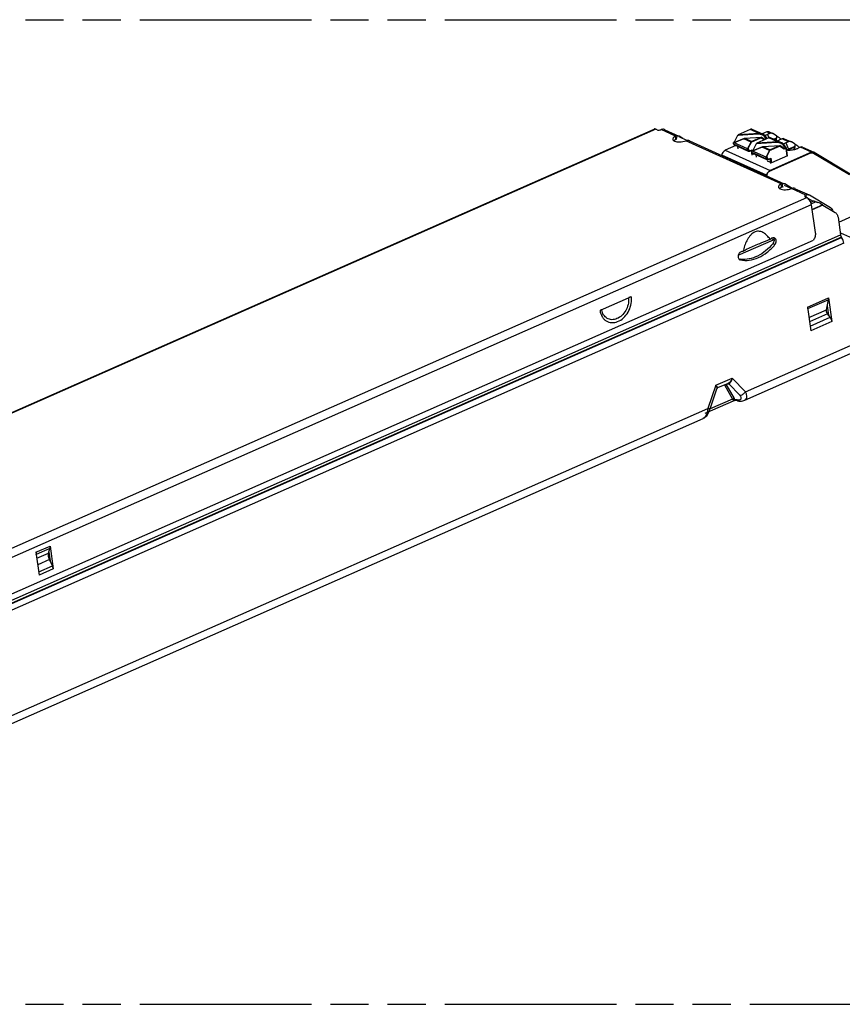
# Model space of a CAD drawing. Header units: millimetres. Extents: x 0 to 210, y 0 to 297.
# Tile 12 of 15: x 90 to 132, y 208 to 258. Entities that reach past the tile are written whole.
import ezdxf

# ---------------------------------------------------------------- set-up
doc = ezdxf.new("R2010")
doc.units = ezdxf.units.MM
doc.header["$LTSCALE"] = 19.36
doc.linetypes.add('PHANTOM', pattern=[0.8, 0.45, -0.05, 0.1, -0.05, 0.1, -0.05])
doc.layers.get('0').update_dxf_attribs({"linetype": 'CONTINUOUS'})
doc.layers.add('DEFAULT_3', color=7, linetype='PHANTOM')

msp = doc.modelspace()

# ---------------------------------------------------------------- linework, layer by layer
at = {"color": 6, "linetype": 'Continuous'}
for p, q in [((64.14864, 226.29682), (122.70363, 252.12631)), ((122.87033, 252.0844), (122.78988, 252.12077)), ((123.05777, 252.09522), (123.06135, 252.0968)), ((123.24984, 252.09187), (123.23197, 252.10113)), ((123.23199, 252.10117), (123.24984, 252.09187)), ((123.81144, 251.60675), (123.78807, 251.76828)), ((123.96363, 251.74178), (124.3952, 251.54669)), ((124.16708, 251.64981), (123.97392, 251.76454)), ((124.49243, 251.53137), (124.51028, 251.52207)), ((127.26301, 251.62655), (126.77148, 251.43121)), ((126.95067, 251.80187), (126.79787, 251.49821)), ((128.00837, 251.86293), (126.95067, 251.80187)), ((126.95067, 251.80187), (126.99134, 251.81981)), ((127.26301, 251.62655), (127.29771, 251.62856)), ((127.63656, 251.45769), (127.26301, 251.62655)), ((127.63656, 251.45769), (128.13327, 251.6768)), ((128.28958, 251.5756), (128.13327, 251.6768)), ((128.38278, 251.67012), (128.40814, 251.6279)), ((128.8097, 251.59798), (128.88516, 251.63127)), ((128.87534, 251.5683), (128.87892, 251.59146)), ((128.87892, 251.59146), (128.88516, 251.63127)), ((126.77422, 251.4663), (126.73355, 251.44836)), ((127.45763, 251.12102), (126.73355, 251.44836)), ((126.74523, 251.36759), (126.73355, 251.44836)), ((126.78621, 251.43206), (126.77148, 251.43121)), ((127.50356, 250.98971), (126.77948, 251.31705)), ((126.97026, 251.1232), (126.95361, 251.23833)), ((127.45763, 251.12102), (127.63656, 251.45769)), ((127.46932, 251.04026), (127.45763, 251.12102)), ((127.6593, 251.03815), (127.55232, 250.99096)), ((127.69434, 250.79587), (127.6593, 251.03815)), ((127.71285, 251.04198), (127.67218, 251.02404)), ((128.39626, 250.6967), (127.67218, 251.02404)), ((127.68386, 250.94328), (127.67218, 251.02404)), ((128.20164, 251.20224), (127.7101, 251.00689)), ((127.72483, 251.00774), (127.7101, 251.00689)), ((127.88929, 251.37755), (127.7365, 251.07389)), ((128.94699, 251.43861), (127.88929, 251.37755)), ((127.88929, 251.37755), (127.92997, 251.39549)), ((128.20164, 251.20224), (128.23634, 251.20424)), ((128.57518, 251.03337), (128.20164, 251.20224)), ((128.39626, 250.6967), (128.57518, 251.03337)), ((128.57518, 251.03337), (129.0719, 251.25248)), ((129.30867, 251.09918), (129.0719, 251.25248)), ((129.39476, 251.13716), (129.30867, 251.09918)), ((129.3214, 251.2458), (129.37648, 251.15412)), ((129.38365, 251.14218), (129.39476, 251.13716)), ((129.39476, 251.13716), (129.44875, 250.7639)), ((129.50558, 251.06658), (129.82378, 251.20695)), ((129.80556, 251.0888), (129.80297, 251.08393)), ((129.81755, 251.16714), (129.82378, 251.20695)), ((126.13924, 250.80693), (126.13634, 250.78822)), ((128.44219, 250.5654), (127.71811, 250.89273)), ((127.90889, 250.69889), (127.89223, 250.81401)), ((128.40794, 250.61594), (128.39626, 250.6967)), ((128.59793, 250.61384), (128.49094, 250.56664)), ((128.56709, 249.9832), (130.6731, 250.91219)), ((128.63297, 250.37155), (128.59793, 250.61384)), ((130.79497, 250.91528), (130.80773, 250.90867)), ((130.80773, 250.90867), (132.63673, 249.82232)), ((128.41586, 249.75773), (128.41876, 249.77644)), ((129.17501, 249.18207), (129.15165, 249.3436)), ((129.3095, 249.27793), (129.68487, 249.10825)), ((129.71676, 249.1146), (129.3375, 249.33986)), ((129.85601, 249.10669), (129.87386, 249.09739)), ((130.37934, 248.68985), (130.45979, 248.65348)), ((130.40587, 248.77341), (130.40945, 248.77499)), ((130.76079, 248.46453), (130.53614, 248.59796)), ((130.58007, 248.77932), (130.59794, 248.77006)), ((131.6728, 248.13164), (130.59794, 248.77006)), ((130.6884, 248.28595), (130.89282, 246.87264)), ((72.52719, 220.78303), (130.7969, 246.48667)), ((128.01678, 246.29208), (128.02196, 246.28146)), ((127.06243, 245.49381), (127.08799, 245.48517)), ((121.54953, 243.61031), (119.96113, 242.90964)), ((91.32173, 230.6377), (91.49006, 229.47381)), ((91.96358, 230.59163), (92.03023, 230.82235)), ((91.97909, 230.6453), (92.04459, 230.19242)), ((92.03494, 230.95231), (92.20328, 229.78842)), ((92.15769, 229.94112), (92.01031, 230.26859))]:
    msp.add_line(p, q, dxfattribs=at)
at = {"color": 9, "linetype": 'Continuous'}
for p, q in [((122.78988, 252.12077), (64.23489, 226.29128)), ((123.78807, 251.76828), (123.06135, 252.0968)), ((123.24984, 252.09187), (123.95561, 251.77282)), ((128.04111, 251.89885), (127.58711, 252.10409)), ((123.84829, 251.61681), (123.87758, 251.79016)), ((129.15165, 249.3436), (124.31915, 251.52819)), ((124.51028, 251.52207), (129.31919, 249.34814)), ((128.58723, 251.90586), (128.42632, 251.9786)), ((128.46495, 251.85192), (128.53475, 251.68351)), ((128.97973, 251.47454), (128.52573, 251.67977)), ((129.52585, 251.48154), (129.20404, 251.62702)), ((126.32031, 251.04961), (128.59983, 250.01912)), ((126.74523, 251.36759), (127.46932, 251.04026)), ((127.5123, 251.00905), (126.82823, 251.31829)), ((129.40357, 251.4276), (129.53832, 251.1025)), ((129.50558, 251.06658), (129.50617, 251.0625)), ((129.53832, 251.1025), (129.54442, 251.06033)), ((130.70584, 250.94811), (130.14266, 251.2027)), ((128.41876, 249.77644), (126.13924, 250.80693)), ((127.68386, 250.94328), (128.40794, 250.61594)), ((128.45093, 250.58473), (127.76686, 250.89398)), ((130.79465, 250.91458), (130.80773, 250.90867)), ((129.21186, 249.19213), (129.24115, 249.36548)), ((129.25315, 249.18116), (129.24531, 249.1847)), ((130.40945, 248.77499), (129.68273, 249.10351)), ((129.87386, 249.09739), (130.57963, 248.77834)), ((71.9048, 222.82399), (130.45979, 248.65348)), ((130.40587, 248.77341), (130.42066, 248.67117)), ((130.6884, 248.28595), (72.13341, 222.45646)), ((130.72266, 248.04908), (131.2567, 248.28465)), ((131.27805, 248.25955), (130.72735, 248.01663)), ((71.05189, 219.7985), (132.17446, 246.76058)), ((132.2224, 246.63217), (71.09983, 219.67008)), ((71.10611, 219.65998), (132.22868, 246.62207)), ((128.77851, 246.50832), (128.65074, 246.56608)), ((132.33654, 246.33313), (71.21398, 219.37104)), ((128.84059, 246.25767), (128.73331, 246.30617)), ((127.34778, 238.77945), (143.15635, 245.75285)), ((130.49189, 243.08742), (131.56171, 243.55934)), ((131.56109, 243.46195), (130.5051, 242.99613)), ((130.568, 242.56119), (131.45855, 242.95403)), ((131.51974, 242.74048), (130.60071, 242.33509)), ((130.63125, 242.12388), (131.64453, 242.57085)), ((131.73693, 242.34793), (130.6671, 241.87601)), ((125.84024, 239.1132), (125.44379, 237.93958)), ((125.84024, 239.1132), (126.67974, 239.48352)), ((126.27808, 239.12973), (126.69087, 238.41535)), ((126.35857, 239.16523), (126.7747, 238.44506)), ((126.50032, 239.19354), (127.05856, 238.60518)), ((127.34778, 238.77945), (126.67974, 239.48352)), ((125.89886, 238.94415), (125.89739, 238.9387)), ((126.69087, 238.41535), (125.55059, 237.91235)), ((126.91719, 238.37179), (126.79708, 238.38356)), ((79.56234, 217.70058), (125.44379, 237.93958)), ((91.32173, 230.6377), (92.03494, 230.95231)), ((92.03023, 230.82235), (91.33911, 230.51748)), ((91.36648, 230.32824), (91.96358, 230.59163)), ((92.01031, 230.26859), (91.41321, 230.0052)), ((91.98106, 230.34551), (92.02534, 230.3255)), ((92.02632, 230.31872), (91.98346, 230.33809)), ((91.46657, 229.63626), (92.15769, 229.94112)), ((92.20328, 229.78842), (91.49006, 229.47381))]:
    msp.add_line(p, q, dxfattribs=at)
at = {"color": 7, "linetype": 'Continuous'}
for p, q in [((127.58711, 252.10409), (126.98341, 251.83779)), ((128.23165, 251.85929), (127.68462, 252.10659)), ((126.76629, 251.48428), (126.81672, 251.50652)), ((126.80422, 251.46713), (127.29575, 251.66248)), ((126.96952, 251.81018), (126.98341, 251.83779)), ((128.04111, 251.89885), (126.98341, 251.83779)), ((127.29575, 251.66248), (128.16601, 251.71272)), ((127.29575, 251.66248), (127.6693, 251.49361)), ((128.16601, 251.71272), (127.6693, 251.49361)), ((128.52573, 251.67977), (127.92204, 251.41347)), ((128.16601, 251.71272), (128.34205, 251.59874)), ((128.42632, 251.9786), (128.19422, 251.87621)), ((128.45108, 251.64684), (128.41552, 251.70604)), ((128.58723, 251.90586), (128.46495, 251.85192)), ((128.5482, 251.98172), (128.72492, 251.90183)), ((129.17027, 251.43498), (128.62324, 251.68227)), ((128.92673, 251.78985), (128.7415, 251.89346)), ((128.9179, 251.66719), (128.78565, 251.60885)), ((128.90565, 251.58842), (128.90084, 251.55677)), ((128.92219, 251.72854), (128.9179, 251.66719)), ((129.20404, 251.62702), (129.08176, 251.57308)), ((129.31011, 251.63729), (129.66355, 251.47751)), ((126.85214, 251.2842), (126.32031, 251.04961)), ((126.76629, 251.48428), (126.83119, 251.45494)), ((126.76629, 251.48428), (126.76921, 251.46409)), ((127.49037, 251.15694), (127.6693, 251.49361)), ((127.49037, 251.15694), (127.50206, 251.07618)), ((127.58506, 251.02688), (127.69204, 251.07408)), ((127.69204, 251.07408), (127.69765, 251.03527)), ((127.70492, 251.05996), (127.75535, 251.0822)), ((127.70492, 251.05996), (127.76981, 251.03062)), ((127.70492, 251.05996), (127.70784, 251.03977)), ((127.74284, 251.04281), (128.23438, 251.23816)), ((127.90814, 251.38586), (127.92204, 251.41347)), ((128.97973, 251.47454), (127.92204, 251.41347)), ((128.23438, 251.23816), (129.10464, 251.2884)), ((128.23438, 251.23816), (128.60792, 251.06929)), ((128.429, 250.73263), (128.60792, 251.06929)), ((129.10464, 251.2884), (128.60792, 251.06929)), ((129.10464, 251.2884), (129.34141, 251.1351)), ((129.34141, 251.1351), (129.4275, 251.17308)), ((129.41639, 251.1781), (129.35414, 251.28172)), ((129.3639, 251.17507), (129.41639, 251.1781)), ((129.52585, 251.48154), (129.40357, 251.4276)), ((129.4275, 251.17308), (129.41639, 251.1781)), ((129.48591, 250.76928), (129.4275, 251.17308)), ((129.85652, 251.24287), (129.53832, 251.1025)), ((129.86536, 251.36554), (129.68012, 251.46914)), ((129.8383, 251.12472), (129.8162, 251.08314)), ((129.84428, 251.1641), (129.8383, 251.12472)), ((129.86082, 251.30423), (129.85652, 251.24287)), ((130.14266, 251.2027), (130.02038, 251.14876)), ((130.24874, 251.21297), (130.81402, 250.95742)), ((127.71827, 250.89275), (127.72708, 250.83179)), ((127.79076, 250.85988), (127.72708, 250.83179)), ((128.429, 250.73263), (128.44068, 250.65186)), ((128.66571, 250.40747), (128.46085, 250.50008)), ((128.52368, 250.60256), (128.63067, 250.64976)), ((130.70584, 250.94811), (128.59983, 250.01912)), ((128.63067, 250.64976), (128.66571, 250.40747)), ((129.48591, 250.76928), (128.66571, 250.40747)), ((130.82771, 250.9512), (130.84047, 250.94459)), ((130.84047, 250.94459), (132.66947, 249.85824)), ((128.44126, 249.74625), (128.4515, 249.81236)), ((130.65191, 248.41651), (130.77882, 248.47249)), ((130.68019, 248.32839), (130.90986, 248.4297)), ((130.90986, 248.4297), (130.77882, 248.47249)), ((130.89412, 248.44779), (131.02515, 248.405)), ((131.13476, 248.35576), (131.2567, 248.28465)), ((131.27805, 248.25955), (131.89997, 247.89015)), ((132.04572, 247.65069), (132.17446, 246.76058)), ((132.08196, 247.4001), (133.1098, 247.85349)), ((126.98239, 245.71603), (128.77851, 246.50832)), ((132.16162, 246.84938), (132.17789, 246.85655)), ((132.17789, 246.85655), (132.78787, 246.5808)), ((132.20601, 246.66211), (132.17789, 246.85655)), ((132.2224, 246.63217), (132.22868, 246.62207)), ((127.39954, 246.0198), (128.0172, 246.29226)), ((127.30781, 238.35814), (143.01785, 245.28807)), ((131.56171, 243.55934), (131.73693, 242.34793)), ((130.49189, 243.08742), (130.6671, 241.87601)), ((131.45855, 242.95403), (131.56109, 243.46195)), ((131.49665, 243.14273), (131.56341, 242.68111)), ((131.64453, 242.57085), (131.51974, 242.74048)), ((126.46605, 239.21264), (125.9328, 238.97742)), ((125.5545, 237.92363), (125.89738, 238.93866)), ((125.30135, 237.6979), (126.73551, 238.33054)), ((126.98799, 238.31742), (126.78044, 238.33774)), ((125.55451, 237.92367), (125.5545, 237.92363)), ((79.52238, 217.27926), (125.20671, 237.43131))]:
    msp.add_line(p, q, dxfattribs=at)
for points in [[(125.89739, 238.9387), (125.89784, 238.93999), (125.90374, 238.95205), (125.91275, 238.96347), (125.92372, 238.97247), (125.93271, 238.97738)], [(126.73552, 238.33054), (126.74896, 238.33523), (126.76509, 238.33792), (126.78044, 238.33774)], [(126.98791, 238.31744), (127.00593, 238.31584), (127.07732, 238.31313), (127.14386, 238.31657), (127.20618, 238.32603), (127.26463, 238.34156), (127.30643, 238.35754)], [(125.20658, 237.43125), (125.22113, 237.43803), (125.2654, 237.46351), (125.30612, 237.49422), (125.34241, 237.52849), (125.37722, 237.56854), (125.41346, 237.61886), (125.44909, 237.67805), (125.48363, 237.74579), (125.51606, 237.81992), (125.54501, 237.8962), (125.55451, 237.92366)]]:
    msp.add_lwpolyline(points, dxfattribs=at)
at = {"color": 6, "linetype": 'Continuous'}
for centre, radius, start, end in [((123.87887, 251.59593), 0.19423, 90.382843, 99.344107), ((123.88154, 251.609), 0.18091, 59.292681, 65.669176), ((124.4179, 251.36653), 0.18091, 59.292681, 65.669176), ((126.8009, 251.36435), 0.05193, 239.289956, 245.634711), ((126.798, 251.38681), 0.07489, 290.802707, 293.81041), ((129.72283, 250.57401), 0.53835, 113.800217, 114.705905), ((145.13209, 248.78242), 15.49909, 171.296539, 171.442199), ((146.45602, 248.58011), 16.83839, 171.162141, 171.297739), ((126.41768, 250.76367), 0.28179, 165.62413, 171.168714), ((126.39152, 250.79499), 0.24266, 127.075683, 132.231967), ((127.52481, 251.03665), 0.05152, 239.285398, 251.108676), ((127.73953, 250.94003), 0.05193, 239.289956, 245.634711), ((127.73662, 250.9625), 0.07489, 290.802707, 293.81041), ((128.46344, 250.61233), 0.05152, 239.285398, 251.108676), ((129.21356, 249.11449), 0.07753, 59.292681, 65.669176), ((129.24512, 249.18432), 0.18091, 59.292681, 65.669176), ((129.78147, 248.94185), 0.18091, 59.292681, 65.669176), ((132.91636, 250.11516), 2.81691, 215.392828, 216.940175), ((127.14298, 245.46159), 1.80771, 35.944058, 38.344825), ((128.82265, 246.34797), 0.27795, 134.271096, 141.049873), ((127.24973, 246.79742), 1.29197, 259.639704, 261.835172), ((127.25232, 246.8154), 1.31014, 261.83455, 263.680979), ((92.51551, 230.52396), 0.56314, 188.255152, 191.211158)]:
    msp.add_arc(centre, radius, start, end, dxfattribs=at)
at = {"color": 7, "linetype": 'Continuous'}
for centre, radius, start, end in [((128.60209, 251.44839), 0.42195, 125.908223, 127.109308), ((128.50027, 251.8114), 0.18282, 105.946815, 113.859604), ((128.49457, 251.86282), 0.13043, 65.719937, 75.250725), ((146.30028, 248.92472), 17.59739, 171.034195, 171.293748), ((144.38011, 250.61481), 15.49799, 175.651698, 175.87898), ((128.66597, 252.5577), 1.06938, 285.986559, 286.743506), ((128.69329, 252.47103), 0.97851, 286.67365, 290.845269), ((128.73858, 252.35237), 0.85151, 290.838675, 293.76739), ((132.40315, 257.13502), 6.39686, 239.083891, 239.647462), ((127.55755, 251.07257), 0.05152, 245.643313, 251.108676), ((129.54072, 251.02407), 0.42195, 125.908223, 127.109308), ((147.23891, 248.5004), 17.59739, 171.034195, 171.293748), ((145.31874, 250.19049), 15.49799, 175.651698, 175.87898), ((129.63192, 252.04671), 0.97851, 286.67365, 290.845269), ((129.6772, 251.92805), 0.85151, 290.838675, 293.76739), ((133.34178, 256.7107), 6.39686, 239.083891, 239.647462), ((126.45811, 250.79951), 0.28897, 142.67875, 149.733011), ((128.49618, 250.64825), 0.05152, 245.643313, 251.108676), ((130.77441, 250.83316), 0.12954, 65.700089, 69.282909), ((130.71808, 247.90741), 0.56834, 71.956006, 83.864214), ((130.84911, 247.86462), 0.56834, 59.741387, 83.864214), ((130.37491, 247.51296), 1.17177, 39.579293, 41.190492), ((132.52702, 246.8203), 0.35806, 204.236002, 207.963209), ((132.51278, 246.8126), 0.34188, 207.941123, 211.855118)]:
    msp.add_arc(centre, radius, start, end, dxfattribs=at)
at = {"color": 9, "linetype": 'Continuous'}
for centre, radius, start, end in [((120.53475, 243.44894), 0.87963, 4.645258, 6.480232), ((120.54623, 243.46548), 1.01371, 4.634277, 8.214103)]:
    msp.add_arc(centre, radius, start, end, dxfattribs=at)
at = {"color": 6, "linetype": 'Continuous'}
for centre in [(128.13286, 251.65569), (129.07149, 251.23137)]:
    msp.add_ellipse(centre, major_axis=(0.26788, -0.13038), ratio=0.60375298, start_param=7.03117112, end_param=8.60196744, dxfattribs=at)
at = {"color": 7, "linetype": 'Continuous'}
for centre, major_axis, ratio, start_param, end_param in [((128.1656, 251.69161), (0.26788, -0.13038), 0.60375298, 7.03117112, 8.60196744), ((128.68347, 251.67365), (-0.08838, 0.23542), 0.77449856, 5.5414247, 6.32682286), ((129.16619, 251.45543), (0.16088, 0.17059), 0.50235026, 6.45442503, 7.15540793), ((129.6221, 251.24933), (-0.08838, 0.23542), 0.77449856, 5.5414247, 6.32682286), ((129.10423, 251.26729), (0.26788, -0.13038), 0.60375298, 7.03117112, 8.60196744), ((130.10482, 251.03111), (0.16088, 0.17059), 0.50235026, 6.45442503, 7.15540793)]:
    msp.add_ellipse(centre, major_axis=major_axis, ratio=ratio, start_param=start_param, end_param=end_param, dxfattribs=at)
at = {"color": 6, "linetype": 'Continuous'}
for points, knots in [([(122.78988, 252.12077), (122.77544, 252.12729), (122.74661, 252.1362), (122.7161, 252.13181), (122.70363, 252.12631)], [0, 0, 0, 0, 0.53752375, 1, 1, 1, 1]), ([(122.87033, 252.0844), (122.88257, 252.07887), (122.91221, 252.07215), (122.97601, 252.07095), (123.02673, 252.08153), (123.05777, 252.09522)], [0, 0, 0, 0, 0.21049851, 0.46817177, 1, 1, 1, 1]), ([(123.23199, 252.10116), (123.20646, 252.11269), (123.14697, 252.12389), (123.08897, 252.10898), (123.06135, 252.0968)], [0, 0, 0, 0, 0.48132085, 1, 1, 1, 1]), ([(123.78807, 251.76828), (123.76742, 251.75697), (123.7345, 251.73625), (123.69575, 251.70148), (123.66538, 251.66264), (123.65514, 251.62674), (123.65816, 251.60583)], [0, 0, 0, 0, 0.32307012, 0.53121975, 0.71014038, 1, 1, 1, 1]), ([(123.65816, 251.60583), (123.66032, 251.59087), (123.67538, 251.55919), (123.70215, 251.53805), (123.71761, 251.52844)], [0, 0, 0, 0, 0.45374967, 1, 1, 1, 1]), ([(123.71308, 251.53132), (123.71539, 251.53405), (123.72549, 251.54537), (123.7367, 251.55567), (123.74565, 251.56304)], [0, 0, 0, 0, 0.23597303, 1, 1, 1, 1]), ([(123.74691, 251.51295), (123.78362, 251.49635), (123.87169, 251.4748), (124.06573, 251.46599), (124.2205, 251.49314), (124.31915, 251.52819)], [0, 0, 0, 0, 0.20768673, 0.46035937, 1, 1, 1, 1]), ([(123.87758, 251.79016), (123.88442, 251.7902), (123.91125, 251.78902), (123.93785, 251.78208), (123.95608, 251.77384)], [0, 0, 0, 0, 0.254988, 1, 1, 1, 1]), ([(124.41393, 251.54769), (124.40623, 251.54764), (124.37389, 251.5457), (124.34211, 251.53721), (124.31915, 251.52819)], [0, 0, 0, 0, 0.23789107, 1, 1, 1, 1]), ([(124.49243, 251.53137), (124.47421, 251.53961), (124.44761, 251.54655), (124.42078, 251.54773), (124.41393, 251.54769)], [0, 0, 0, 0, 0.745012, 1, 1, 1, 1]), ([(126.74523, 251.36759), (126.74598, 251.36246), (126.7502, 251.34394), (126.76249, 251.32677), (126.77439, 251.31971)], [0, 0, 0, 0, 0.27279465, 1, 1, 1, 1]), ([(126.77948, 251.31705), (126.78968, 251.31243), (126.80616, 251.31105), (126.8208, 251.31536), (126.8246, 251.3168)], [0, 0, 0, 0, 0.73362792, 1, 1, 1, 1]), ([(127.49846, 250.99238), (127.49539, 250.9942), (127.48331, 251.00314), (127.47541, 251.01697), (127.47208, 251.02782)], [0, 0, 0, 0, 0.23976048, 1, 1, 1, 1]), ([(127.54083, 250.98699), (127.53804, 250.98629), (127.52724, 250.98426), (127.51581, 250.98528), (127.50813, 250.98791)], [0, 0, 0, 0, 0.2611215, 1, 1, 1, 1]), ([(127.68386, 250.94328), (127.6846, 250.93814), (127.68883, 250.91963), (127.70111, 250.90245), (127.71301, 250.89539)], [0, 0, 0, 0, 0.27279465, 1, 1, 1, 1]), ([(127.71811, 250.89273), (127.7283, 250.88811), (127.74479, 250.88673), (127.75942, 250.89104), (127.76322, 250.89248)], [0, 0, 0, 0, 0.73362792, 1, 1, 1, 1]), ([(128.43709, 250.56806), (128.43401, 250.56989), (128.42194, 250.57882), (128.41403, 250.59265), (128.41071, 250.60351)], [0, 0, 0, 0, 0.23976048, 1, 1, 1, 1]), ([(128.47945, 250.56267), (128.47667, 250.56197), (128.46587, 250.55994), (128.45444, 250.56096), (128.44676, 250.56359)], [0, 0, 0, 0, 0.2611215, 1, 1, 1, 1]), ([(130.6731, 250.91219), (130.67884, 250.91472), (130.70134, 250.92337), (130.72574, 250.92739), (130.74355, 250.92692)], [0, 0, 0, 0, 0.26053135, 1, 1, 1, 1]), ([(128.41876, 249.77644), (128.42566, 249.821), (128.45982, 249.90488), (128.52843, 249.96614), (128.56709, 249.9832)], [0, 0, 0, 0, 0.51619517, 1, 1, 1, 1]), ([(129.15165, 249.3436), (129.131, 249.33229), (129.09808, 249.31157), (129.05932, 249.2768), (129.02896, 249.23796), (129.01871, 249.20206), (129.02174, 249.18116)], [0, 0, 0, 0, 0.32307012, 0.53121975, 0.71014038, 1, 1, 1, 1]), ([(129.02174, 249.18116), (129.0239, 249.16619), (129.03896, 249.13451), (129.06572, 249.11337), (129.08119, 249.10376)], [0, 0, 0, 0, 0.45374967, 1, 1, 1, 1]), ([(129.07666, 249.10664), (129.07897, 249.10937), (129.08907, 249.12069), (129.10028, 249.13099), (129.10922, 249.13836)], [0, 0, 0, 0, 0.23597303, 1, 1, 1, 1]), ([(129.11049, 249.08827), (129.1472, 249.07167), (129.23526, 249.05012), (129.42931, 249.04131), (129.58408, 249.06846), (129.68273, 249.10351)], [0, 0, 0, 0, 0.20768673, 0.46035937, 1, 1, 1, 1]), ([(129.24115, 249.36548), (129.23356, 249.36543), (129.20271, 249.36342), (129.1725, 249.35393), (129.15165, 249.3436)], [0, 0, 0, 0, 0.24600796, 1, 1, 1, 1]), ([(129.24115, 249.36548), (129.248, 249.36552), (129.27483, 249.36434), (129.30143, 249.3574), (129.31965, 249.34916)], [0, 0, 0, 0, 0.254988, 1, 1, 1, 1]), ([(129.77751, 249.12301), (129.76981, 249.12296), (129.73747, 249.12102), (129.70569, 249.11253), (129.68273, 249.10351)], [0, 0, 0, 0, 0.23789107, 1, 1, 1, 1]), ([(129.85601, 249.10669), (129.83779, 249.11493), (129.81118, 249.12188), (129.78435, 249.12305), (129.77751, 249.12301)], [0, 0, 0, 0, 0.745012, 1, 1, 1, 1]), ([(130.40587, 248.77341), (130.39768, 248.7698), (130.37533, 248.75867), (130.35022, 248.73493), (130.35271, 248.71771)], [0, 0, 0, 0, 0.33959182, 1, 1, 1, 1]), ([(130.35271, 248.71771), (130.35311, 248.71494), (130.35745, 248.70215), (130.36987, 248.69413), (130.37934, 248.68985)], [0, 0, 0, 0, 0.21230195, 1, 1, 1, 1]), ([(130.40945, 248.77499), (130.43707, 248.78717), (130.49507, 248.80208), (130.55456, 248.79088), (130.58009, 248.77935)], [0, 0, 0, 0, 0.51867915, 1, 1, 1, 1]), ([(130.6884, 248.28595), (130.67696, 248.36509), (130.63292, 248.47893), (130.54306, 248.59742), (130.48785, 248.64079), (130.45979, 248.65348)], [0, 0, 0, 0, 0.53882822, 0.79248293, 1, 1, 1, 1]), ([(131.6728, 248.13164), (131.7002, 248.11537), (131.74886, 248.06472), (131.76978, 247.99887), (131.77482, 247.96402)], [0, 0, 0, 0, 0.47508979, 1, 1, 1, 1]), ([(128.56075, 246.58308), (128.51358, 246.64266), (128.41239, 246.75436), (128.23107, 246.88874), (128.04618, 246.94472), (127.891, 246.92887), (127.77371, 246.88216), (127.66528, 246.80412), (127.53612, 246.66746), (127.41005, 246.46077), (127.30006, 246.19209), (127.24611, 246.0058), (127.22293, 245.91213)], [0, 0, 0, 0, 0.11097814, 0.21902329, 0.32654763, 0.38328997, 0.44388574, 0.5087366, 0.57682446, 0.71730116, 0.85908369, 1, 1, 1, 1]), ([(128.60664, 246.52251), (128.55938, 246.50425), (128.36334, 246.4267), (128.16911, 246.34468), (128.02196, 246.28146)], [0, 0, 0, 0, 0.24032684, 1, 1, 1, 1]), ([(128.83097, 246.58852), (128.8166, 246.59727), (128.78329, 246.60938), (128.70842, 246.60634), (128.65665, 246.57428), (128.62862, 246.547)], [0, 0, 0, 0, 0.22897243, 0.46768899, 1, 1, 1, 1]), ([(128.79808, 246.50732), (128.79924, 246.48995), (128.79692, 246.41844), (128.76724, 246.34809), (128.73331, 246.30617)], [0, 0, 0, 0, 0.24396448, 1, 1, 1, 1]), ([(128.76765, 246.60698), (128.77205, 246.59991), (128.7884, 246.56895), (128.7963, 246.53386), (128.79808, 246.50732)], [0, 0, 0, 0, 0.23840463, 1, 1, 1, 1]), ([(128.84059, 246.25767), (128.8617, 246.28378), (128.89443, 246.3433), (128.91085, 246.43987), (128.89229, 246.52958), (128.8535, 246.57479), (128.83097, 246.58852)], [0, 0, 0, 0, 0.27409876, 0.54195495, 0.78465187, 1, 1, 1, 1]), ([(130.89282, 246.87264), (130.90224, 246.80747), (130.89212, 246.66928), (130.83564, 246.54367), (130.7969, 246.48667)], [0, 0, 0, 0, 0.488566, 1, 1, 1, 1]), ([(127.08799, 245.48517), (127.23525, 245.45388), (127.55339, 245.44404), (128.02464, 245.58278), (128.46993, 245.85851), (128.72464, 246.11437), (128.84059, 246.25767)], [0, 0, 0, 0, 0.22501418, 0.4654304, 0.72447314, 1, 1, 1, 1]), ([(128.73331, 246.30617), (128.62552, 246.17295), (128.39008, 245.93306), (127.9812, 245.66514), (127.54694, 245.5132), (127.249, 245.49761), (127.10813, 245.51322)], [0, 0, 0, 0, 0.27354627, 0.53221784, 0.77374886, 1, 1, 1, 1]), ([(127.4043, 246.009), (127.36249, 245.98968), (127.308, 245.96452), (127.24807, 245.93115), (127.22923, 245.91828), (127.22293, 245.91213)], [0, 0, 0, 0, 0.67064532, 0.87187243, 1, 1, 1, 1]), ([(127.22293, 245.91213), (127.20154, 245.91695), (127.15353, 245.91542), (127.08675, 245.88307), (127.03004, 245.82707), (126.98999, 245.75464), (126.97136, 245.67486), (126.97682, 245.59746), (127.00681, 245.53194), (127.04299, 245.50261), (127.06241, 245.49377)], [0, 0, 0, 0, 0.11072582, 0.23293943, 0.36687675, 0.50710416, 0.64563849, 0.77516283, 0.89221842, 1, 1, 1, 1]), ([(121.54953, 243.61031), (121.54012, 243.60616), (121.49924, 243.59026), (121.45606, 243.58055), (121.42281, 243.57613)], [0, 0, 0, 0, 0.23459774, 1, 1, 1, 1]), ([(120.04394, 242.97354), (120.03688, 242.96014), (120.01072, 242.93454), (119.97956, 242.91777), (119.96113, 242.90964)], [0, 0, 0, 0, 0.42912097, 1, 1, 1, 1]), ([(91.32173, 230.6377), (91.32346, 230.62571), (91.32798, 230.58251), (91.32573, 230.5379), (91.31702, 230.50774)], [0, 0, 0, 0, 0.27851797, 1, 1, 1, 1]), ([(91.9582, 230.44311), (91.95622, 230.45681), (91.95105, 230.50618), (91.95363, 230.55717), (91.96358, 230.59163)], [0, 0, 0, 0, 0.27851797, 1, 1, 1, 1]), ([(92.03023, 230.82235), (92.0329, 230.8316), (92.04177, 230.87436), (92.03979, 230.91875), (92.03494, 230.95231)], [0, 0, 0, 0, 0.2211996, 1, 1, 1, 1]), ([(92.01031, 230.26859), (92.00495, 230.2805), (91.98523, 230.32772), (91.97051, 230.37709), (91.96311, 230.41447)], [0, 0, 0, 0, 0.25526994, 1, 1, 1, 1]), ([(92.20328, 229.78842), (92.20145, 229.80104), (92.19169, 229.85339), (92.1743, 229.90422), (92.15769, 229.94112)], [0, 0, 0, 0, 0.23959224, 1, 1, 1, 1])]:
    msp.add_open_spline(points, degree=3, knots=knots, dxfattribs=at)
at = {"color": 7, "linetype": 'Continuous'}
for points in [[(127.61009, 252.11203), (127.60223, 252.11005), (127.59452, 252.10736), (127.58711, 252.10409)], [(127.63247, 252.11564), (127.62493, 252.11512), (127.61742, 252.11388), (127.61009, 252.11203)], [(128.47346, 251.99207), (128.46555, 251.99103), (128.45771, 251.98937), (128.45004, 251.98719)], [(128.52778, 251.98895), (128.51024, 251.99357), (128.49144, 251.99445), (128.47346, 251.99207)], [(128.54871, 251.68771), (128.54085, 251.68573), (128.53315, 251.68304), (128.52573, 251.67977)], [(128.5711, 251.69132), (128.56356, 251.6908), (128.55604, 251.68956), (128.54871, 251.68771)], [(126.25829, 251.00795), (126.24739, 250.99776), (126.23736, 250.98657), (126.22831, 250.97471)], [(127.50482, 251.06374), (127.50358, 251.06781), (127.50266, 251.07198), (127.50206, 251.07618)], [(127.50919, 251.0527), (127.50743, 251.05625), (127.50598, 251.05996), (127.50482, 251.06374)], [(127.52257, 251.0347), (127.51704, 251.03973), (127.51251, 251.046), (127.50919, 251.0527)], [(127.53631, 251.02564), (127.53131, 251.0279), (127.52662, 251.03101), (127.52257, 251.0347)], [(128.44345, 250.63943), (128.44221, 250.64349), (128.44129, 250.64766), (128.44068, 250.65186)], [(128.44782, 250.62838), (128.44606, 250.63193), (128.44461, 250.63564), (128.44345, 250.63943)], [(128.46119, 250.61038), (128.45566, 250.61541), (128.45113, 250.62168), (128.44782, 250.62838)], [(128.47493, 250.60132), (128.46993, 250.60358), (128.46525, 250.60669), (128.46119, 250.61038)], [(128.77851, 246.50832), (128.78508, 246.51122), (128.79129, 246.51507), (128.79694, 246.51951)]]:
    msp.add_open_spline(points, degree=3, dxfattribs=at)
for points, knots in [([(127.68461, 252.10658), (127.6726, 252.11202), (127.65477, 252.11617), (127.63702, 252.11595), (127.63247, 252.11564)], [0, 0, 0, 0, 0.74327513, 1, 1, 1, 1]), ([(128.46495, 251.85192), (128.45459, 251.84735), (128.41638, 251.82949), (128.37963, 251.80825), (128.35463, 251.79015)], [0, 0, 0, 0, 0.26829011, 1, 1, 1, 1]), ([(128.62324, 251.68226), (128.61123, 251.6877), (128.59339, 251.69185), (128.57564, 251.69163), (128.5711, 251.69132)], [0, 0, 0, 0, 0.74327513, 1, 1, 1, 1]), ([(128.95979, 251.74708), (128.95606, 251.74975), (128.94414, 251.75849), (128.9324, 251.76757), (128.92505, 251.77464)], [0, 0, 0, 0, 0.30996971, 1, 1, 1, 1]), ([(129.11656, 251.64703), (129.10026, 251.65679), (129.0473, 251.689), (128.99474, 251.72204), (128.95979, 251.74708)], [0, 0, 0, 0, 0.30642956, 1, 1, 1, 1]), ([(126.32031, 251.04961), (126.3148, 251.04717), (126.29243, 251.03602), (126.27213, 251.02089), (126.25829, 251.00795)], [0, 0, 0, 0, 0.24134207, 1, 1, 1, 1]), ([(127.58506, 251.02688), (127.58141, 251.02527), (127.56733, 251.02027), (127.55125, 251.02028), (127.54087, 251.02383)], [0, 0, 0, 0, 0.26655441, 1, 1, 1, 1]), ([(129.40357, 251.4276), (129.39322, 251.42303), (129.35501, 251.40517), (129.31825, 251.38393), (129.29325, 251.36583)], [0, 0, 0, 0, 0.26829011, 1, 1, 1, 1]), ([(129.44233, 251.06893), (129.51847, 251.05778), (129.67823, 251.05702), (129.83487, 251.08593), (129.91267, 251.10934)], [0, 0, 0, 0, 0.48642054, 1, 1, 1, 1]), ([(129.53832, 251.1025), (129.53221, 251.09981), (129.50934, 251.08921), (129.48722, 251.07691), (129.47179, 251.06663)], [0, 0, 0, 0, 0.26474396, 1, 1, 1, 1]), ([(129.85666, 251.09484), (129.85393, 251.09689), (129.84555, 251.10341), (129.83724, 251.11019), (129.83254, 251.11566)], [0, 0, 0, 0, 0.32177495, 1, 1, 1, 1]), ([(129.89841, 251.32276), (129.89469, 251.32543), (129.88277, 251.33417), (129.87103, 251.34325), (129.86368, 251.35032)], [0, 0, 0, 0, 0.30996971, 1, 1, 1, 1]), ([(130.05518, 251.22271), (130.03889, 251.23247), (129.98592, 251.26468), (129.93337, 251.29772), (129.89841, 251.32276)], [0, 0, 0, 0, 0.30642956, 1, 1, 1, 1]), ([(128.52368, 250.60256), (128.52004, 250.60096), (128.50595, 250.59595), (128.48987, 250.59596), (128.4795, 250.59951)], [0, 0, 0, 0, 0.26655441, 1, 1, 1, 1]), ([(130.70584, 250.94811), (130.7243, 250.95625), (130.76283, 250.96657), (130.8027, 250.96096), (130.82024, 250.95433)], [0, 0, 0, 0, 0.51828277, 1, 1, 1, 1]), ([(128.4515, 249.81236), (128.4584, 249.85692), (128.49256, 249.9408), (128.56117, 250.00206), (128.59983, 250.01912)], [0, 0, 0, 0, 0.51619517, 1, 1, 1, 1]), ([(131.89997, 247.89015), (131.93912, 247.8669), (132.00863, 247.79454), (132.03852, 247.70048), (132.04572, 247.65069)], [0, 0, 0, 0, 0.4750924, 1, 1, 1, 1]), ([(132.20051, 246.67332), (132.19729, 246.68047), (132.18573, 246.70859), (132.17769, 246.73825), (132.17446, 246.76058)], [0, 0, 0, 0, 0.2578617, 1, 1, 1, 1]), ([(132.33654, 246.33313), (132.33299, 246.35771), (132.31193, 246.45885), (132.27007, 246.55552), (132.22868, 246.62207)], [0, 0, 0, 0, 0.24063244, 1, 1, 1, 1]), ([(131.56109, 243.46195), (131.56255, 243.46917), (131.56714, 243.50146), (131.56532, 243.53441), (131.56171, 243.55934)], [0, 0, 0, 0, 0.22645858, 1, 1, 1, 1]), ([(130.49189, 243.08742), (130.49316, 243.07863), (130.49674, 243.04631), (130.49595, 243.01322), (130.49127, 242.99003)], [0, 0, 0, 0, 0.27306369, 1, 1, 1, 1]), ([(131.45814, 242.8891), (131.45729, 242.89496), (131.45491, 242.91651), (131.45543, 242.93857), (131.45855, 242.95403)], [0, 0, 0, 0, 0.27306369, 1, 1, 1, 1]), ([(131.51974, 242.74048), (131.49555, 242.77336), (131.47162, 242.82344), (131.46001, 242.87614), (131.45814, 242.8891)], [0, 0, 0, 0, 0.75720244, 1, 1, 1, 1]), ([(131.73693, 242.34793), (131.73118, 242.38769), (131.7081, 242.46627), (131.66872, 242.53797), (131.64453, 242.57085)], [0, 0, 0, 0, 0.49606779, 1, 1, 1, 1])]:
    msp.add_open_spline(points, degree=3, knots=knots, dxfattribs=at)
at = {"color": 6, "linetype": 'Continuous'}
for points in [[(123.71761, 251.52844), (123.727, 251.52262), (123.73684, 251.5175), (123.74691, 251.51295)], [(123.74565, 251.56304), (123.75528, 251.57098), (123.7654, 251.57836), (123.77579, 251.58528)], [(123.77579, 251.58528), (123.78734, 251.59296), (123.79927, 251.60009), (123.81144, 251.60675)], [(123.84734, 251.78758), (123.82683, 251.78422), (123.80669, 251.7775), (123.78807, 251.76828)], [(123.81144, 251.60675), (123.82245, 251.61314), (123.83555, 251.61673), (123.84829, 251.61681)], [(127.47208, 251.02782), (127.47084, 251.03189), (127.46992, 251.03606), (127.46932, 251.04026)], [(126.19059, 250.93205), (126.16949, 250.90265), (126.15369, 250.8687), (126.14472, 250.83363)], [(126.22842, 250.97467), (126.21435, 250.96191), (126.20166, 250.94749), (126.19059, 250.93205)], [(127.55232, 250.99096), (127.54861, 250.98933), (127.54476, 250.98798), (127.54083, 250.98699)], [(128.41071, 250.60351), (128.40947, 250.60757), (128.40855, 250.61174), (128.40794, 250.61594)], [(128.49094, 250.56664), (128.48724, 250.56501), (128.48338, 250.56366), (128.47945, 250.56267)], [(130.74355, 250.92692), (130.76112, 250.92646), (130.77896, 250.92254), (130.79498, 250.9153)], [(129.08119, 249.10376), (129.09058, 249.09794), (129.10042, 249.09282), (129.11049, 249.08827)], [(129.10922, 249.13836), (129.11886, 249.1463), (129.12897, 249.15368), (129.13937, 249.1606)], [(129.13937, 249.1606), (129.15092, 249.16828), (129.16284, 249.17541), (129.17501, 249.18207)], [(129.17501, 249.18207), (129.18602, 249.18847), (129.19913, 249.19206), (129.21186, 249.19213)], [(129.2455, 249.18514), (129.23507, 249.18986), (129.22332, 249.19221), (129.21186, 249.19213)]]:
    msp.add_open_spline(points, degree=3, dxfattribs=at)
at = {"color": 9, "linetype": 'Continuous'}
for points, knots in [([(119.96113, 242.90964), (119.97683, 242.80104), (120.02751, 242.64259), (120.15447, 242.4735), (120.27057, 242.37823), (120.40525, 242.31616), (120.60529, 242.2802), (120.87791, 242.33341), (121.1696, 242.52748), (121.40085, 242.81995), (121.54296, 243.17159), (121.56655, 243.42531), (121.55662, 243.54738)], [0, 0, 0, 0, 0.12179234, 0.17840009, 0.23295153, 0.28673377, 0.34120157, 0.45631646, 0.58426645, 0.72261814, 0.86405905, 1, 1, 1, 1]), ([(121.4115, 243.52018), (121.41992, 243.41668), (121.40032, 243.20161), (121.28113, 242.9029), (121.08688, 242.65301), (120.84076, 242.48522), (120.57014, 242.42542), (120.31375, 242.4955), (120.12432, 242.68594), (120.06409, 242.85711), (120.04804, 242.94796)], [0, 0, 0, 0, 0.13618194, 0.27788303, 0.41667405, 0.54531927, 0.66120299, 0.76897764, 0.87900752, 1, 1, 1, 1]), ([(125.92604, 239.01771), (125.91608, 239.03302), (125.88831, 239.06594), (125.85807, 239.09627), (125.84024, 239.1132)], [0, 0, 0, 0, 0.42614629, 1, 1, 1, 1]), ([(125.84024, 239.1132), (125.85888, 239.08216), (125.88262, 239.03752), (125.89957, 238.97937), (125.90103, 238.95446), (125.89886, 238.94415)], [0, 0, 0, 0, 0.59821053, 0.8260279, 1, 1, 1, 1]), ([(125.93779, 238.98233), (125.93971, 238.9867), (125.9367, 239.0005), (125.93035, 239.01108), (125.92604, 239.01771)], [0, 0, 0, 0, 0.3761416, 1, 1, 1, 1]), ([(126.40418, 239.18516), (126.41101, 239.18493), (126.43676, 239.18457), (126.46261, 239.18635), (126.48127, 239.18954)], [0, 0, 0, 0, 0.26533216, 1, 1, 1, 1]), ([(126.50031, 239.19354), (126.49725, 239.19597), (126.48523, 239.20421), (126.47028, 239.20861), (126.45962, 239.20822)], [0, 0, 0, 0, 0.26841281, 1, 1, 1, 1]), ([(126.67974, 239.48352), (126.65771, 239.42457), (126.60345, 239.32013), (126.51543, 239.23459), (126.46604, 239.21267)], [0, 0, 0, 0, 0.53806422, 1, 1, 1, 1]), ([(126.50032, 239.19354), (126.54958, 239.20931), (126.60994, 239.28028), (126.65673, 239.38618), (126.67354, 239.45019), (126.67974, 239.48352)], [0, 0, 0, 0, 0.44125298, 0.71084362, 1, 1, 1, 1]), ([(126.91719, 238.37179), (126.94084, 238.36947), (126.98543, 238.36745), (127.04689, 238.37435), (127.0962, 238.39227), (127.12952, 238.42451), (127.13817, 238.46821), (127.12548, 238.51384), (127.09796, 238.56051), (127.07282, 238.59016), (127.05856, 238.60518)], [0, 0, 0, 0, 0.16671631, 0.31205365, 0.43153159, 0.52921568, 0.62213749, 0.72843134, 0.8547236, 1, 1, 1, 1]), ([(127.05856, 238.60518), (127.08374, 238.60681), (127.13745, 238.61918), (127.24204, 238.66869), (127.31077, 238.73115), (127.34778, 238.77945)], [0, 0, 0, 0, 0.21901148, 0.47185499, 1, 1, 1, 1]), ([(127.30781, 238.35814), (127.33853, 238.37169), (127.39605, 238.41596), (127.42777, 238.52611), (127.40806, 238.65192), (127.37134, 238.73579), (127.34778, 238.77945)], [0, 0, 0, 0, 0.21150137, 0.4277138, 0.68743327, 1, 1, 1, 1]), ([(126.7747, 238.44506), (126.76762, 238.44581), (126.73732, 238.4451), (126.70781, 238.43092), (126.69088, 238.41534)], [0, 0, 0, 0, 0.2364344, 1, 1, 1, 1]), ([(126.69088, 238.41535), (126.69389, 238.41167), (126.70423, 238.39814), (126.71269, 238.38273), (126.71577, 238.3708)], [0, 0, 0, 0, 0.27845937, 1, 1, 1, 1]), ([(126.71577, 238.3708), (126.71863, 238.35981), (126.72062, 238.3484), (126.73186, 238.32899), (126.73551, 238.33054)], [0, 0, 0, 0, 0.74079467, 1, 1, 1, 1]), ([(126.79708, 238.38356), (126.79652, 238.38854), (126.79248, 238.41014), (126.78315, 238.43043), (126.7747, 238.44506)], [0, 0, 0, 0, 0.22882684, 1, 1, 1, 1]), ([(126.78044, 238.33774), (126.78265, 238.33752), (126.78831, 238.33979), (126.79285, 238.34962), (126.79605, 238.36438), (126.79684, 238.37648), (126.79708, 238.38356)], [0, 0, 0, 0, 0.12773759, 0.30956484, 0.59358386, 1, 1, 1, 1]), ([(126.91719, 238.37179), (126.92582, 238.35732), (126.94479, 238.33238), (126.97424, 238.31879), (126.98789, 238.31743)], [0, 0, 0, 0, 0.55132209, 1, 1, 1, 1]), ([(125.44379, 237.93958), (125.43457, 237.87921), (125.41157, 237.76605), (125.35969, 237.61461), (125.29581, 237.49937), (125.23688, 237.44462), (125.20671, 237.43131)], [0, 0, 0, 0, 0.31752183, 0.59917742, 0.82853598, 1, 1, 1, 1]), ([(125.5542, 237.92373), (125.55326, 237.9208), (125.53909, 237.92007), (125.5194, 237.92269), (125.48401, 237.92948), (125.45831, 237.93582), (125.44379, 237.93958)], [0, 0, 0, 0, 0.08180865, 0.28529385, 0.60153305, 1, 1, 1, 1])]:
    msp.add_open_spline(points, degree=3, knots=knots, dxfattribs=at)
for points in [[(126.48127, 239.18954), (126.48767, 239.19063), (126.49403, 239.19194), (126.50032, 239.19354)], [(125.93277, 238.97744), (125.9349, 238.9784), (125.93685, 238.98019), (125.93779, 238.98233)], [(126.74113, 238.38243), (126.73223, 238.37974), (126.72358, 238.37585), (126.71577, 238.3708)], [(126.79708, 238.38354), (126.77904, 238.3883), (126.75899, 238.38783), (126.74113, 238.38243)]]:
    msp.add_open_spline(points, degree=3, dxfattribs=at)
at = {"layer": 'DEFAULT_3', "color": 91, "linetype": 'PHANTOM', "true_color": 0x80ff80}
for p, q in [((50.12864, 257.68), (150.12864, 257.68)), ((50.12864, 207.68), (150.12864, 207.68))]:
    msp.add_line(p, q, dxfattribs=at)

doc.saveas('drawing.dxf')
